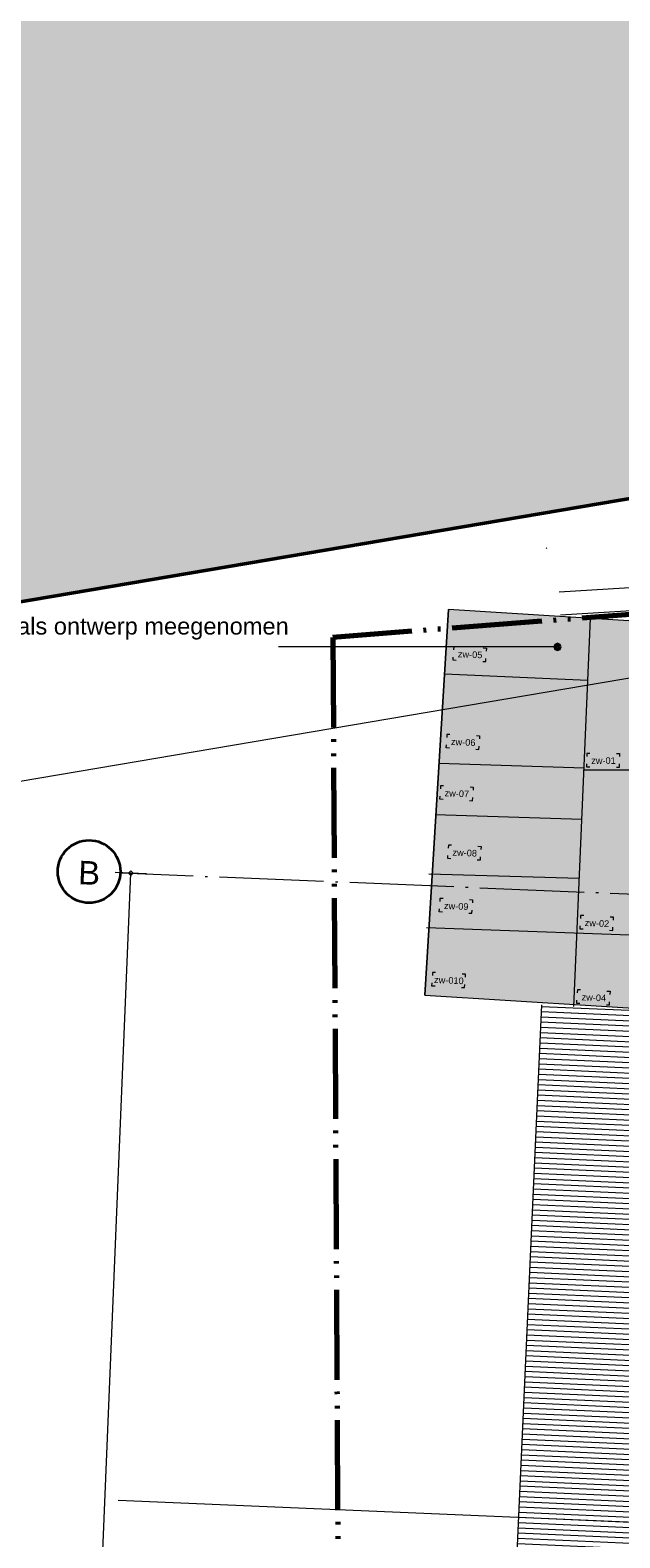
# Model space of a CAD drawing. Extents: x -294884 to 286267, y 0 to 1429765.
# Tile 10 of 178: x -51656 to -46003, y 215232 to 229677. Entities that reach past the tile are written whole.
import ezdxf

# ---------------------------------------------------------------- set-up
doc = ezdxf.new("R2010")
doc.units = 0
doc.header["$MEASUREMENT"] = 0
doc.linetypes.add('DASHDOT', pattern=[1250, 1000, -112.5, 25, -112.5])
doc.linetypes.add('DIVIDE', pattern=[1250, 862.5, -112.5, 25, -112.5, 25, -112.5])
for name, color, linetype in [('A-0030-STRAMIEN', 1, 'Continuous'), ('A-0038-STR-MAATLIJN', 1, 'Continuous'), ('A-0070-SYMBOOL', 1, 'Continuous'), ('A-0210-WAND-BU', 8, 'Continuous'), ('A-0306--', 1, 'Continuous'), ('A-0307-TEKST', 7, 'Continuous'), ('A-1130-TXT+MT-BE', 1, 'Continuous')]:
    doc.layers.add(name, color=color, linetype=linetype)
doc.dimstyles.new('@D00GM', dxfattribs={"dimtxt": 135, "dimasz": 1, "dimexe": 0.18, "dimexo": 0.0625, "dimgap": 13.5, "dimtad": 1, "dimdec": 0, "dimzin": 0, "dimdsep": 46, "dimtxsty": 'Standard', "dimblk": '^SD00____100_10', "dimcen": 0.09, "dimse1": 1, "dimse2": 1, "dimclrd": 1, "dimadec": 0, "dimazin": 0, "dimtfac": 1, "dimtdec": 4, "dimtmove": 0, "dimatfit": 3, "dimfxl": 0, "dimtolj": 1, "dimtzin": 0, "dimlwd": 13, "dimarcsym": 0})
doc.dimstyles.new('@D03ST', dxfattribs={"dimtxt": 162, "dimasz": 1, "dimexe": 0.18, "dimexo": 0.0625, "dimgap": 16.2, "dimtad": 1, "dimdec": 0, "dimzin": 0, "dimdsep": 46, "dimtxsty": 'Standard', "dimblk": '^SD03____100_10', "dimcen": 0.09, "dimse1": 1, "dimse2": 1, "dimclrd": 1, "dimadec": 0, "dimazin": 0, "dimtfac": 1, "dimtdec": 4, "dimtmove": 0, "dimatfit": 3, "dimfxl": 0, "dimtolj": 1, "dimtzin": 0, "dimlwd": 13, "dimarcsym": 0})

# ---------------------------------------------------------------- blocks, each defined once
blk = doc.blocks.new('*D')
at = {"color": 1, "linetype": 'Continuous', "lineweight": 13}
for points in [[(62927, 114665), (63143, 119960)], [(63293, 119954), (62993, 119966)], [(79682, 118845), (79383, 118875)], [(79499, 118522), (79533, 118860)], [(78427, 113303), (78957, 118577)], [(79106, 118562), (78808, 118592)], [(79148, 115040), (79499, 118522)], [(79648, 118507), (79349, 118537)], [(79648, 118507), (79349, 118537)], [(78968, 113249), (79148, 115040)], [(79298, 115025), (78999, 115055)], [(79298, 115025), (78999, 115055)], [(63077, 114659), (62777, 114671)], [(78576, 113288), (78278, 113318)], [(79118, 113234), (78819, 113264)], [(79118, 113234), (78819, 113264)], [(78934, 112910), (78968, 113249)], [(79084, 112895), (78785, 112925)], [(-122398, 58428), (-122398, 58128)], [(-117098, 58425), (-117098, 58125)], [(-117098, 58275), (-122398, 58278)], [(26619, -2220), (26619, -1920)], [(26619, -2220), (26619, -1920)], [(31919, -2220), (31919, -1920)], [(31919, -2220), (31919, -1920)], [(26619, -2070), (31919, -2070)], [(26619, -2070), (31919, -2070)], [(117098, -58425), (117098, -58125)], [(122398, -58428), (122398, -58128)], [(117098, -58275), (122398, -58278)]]:
    blk.add_lwpolyline(points, dxfattribs=at)
at = {"color": 7, "linetype": 'Continuous', "lineweight": 18}
for points in [[(63166, 119959), (63144, 119983), (63120, 119961), (63142, 119937)], [(79555, 118858), (79535, 118883), (79510, 118863), (79530, 118838)], [(78980, 118574), (78960, 118599), (78934, 118579), (78955, 118554)], [(79521, 118520), (79501, 118545), (79476, 118524), (79496, 118499)], [(79521, 118520), (79501, 118545), (79476, 118524), (79496, 118499)], [(79171, 115037), (79151, 115063), (79126, 115042), (79146, 115017)], [(79171, 115037), (79151, 115063), (79126, 115042), (79146, 115017)], [(62950, 114664), (62928, 114688), (62904, 114666), (62926, 114642)], [(78450, 113301), (78429, 113326), (78404, 113305), (78425, 113280)], [(78991, 113246), (78971, 113272), (78945, 113251), (78966, 113226)], [(78991, 113246), (78971, 113272), (78945, 113251), (78966, 113226)], [(78957, 112908), (78937, 112933), (78911, 112913), (78932, 112888)], [(-122398, 58301), (-122421, 58278), (-122398, 58255), (-122375, 58278)], [(-117098, 58298), (-117121, 58275), (-117098, 58252), (-117075, 58275)], [(26619, -2093), (26642, -2070), (26619, -2047), (26596, -2070)], [(26619, -2093), (26642, -2070), (26619, -2047), (26596, -2070)], [(31919, -2093), (31942, -2070), (31919, -2047), (31896, -2070)], [(31919, -2093), (31942, -2070), (31919, -2047), (31896, -2070)], [(117098, -58298), (117121, -58275), (117098, -58252), (117075, -58275)], [(122398, -58301), (122421, -58278), (122398, -58255), (122375, -58278)]]:
    blk.add_lwpolyline(points, close=True, dxfattribs=at)
at = {"layer": 'A-0030-STRAMIEN', "color": 1, "linetype": 'Continuous', "lineweight": 13}
for points in [[(139855, 104285), (140818, 109496)], [(140965, 109469), (140670, 109524)], [(140003, 104257), (139708, 104312)], [(150193, -2166), (150193, -1866)], [(155493, -2166), (155493, -1866)], [(150193, -2016), (155493, -2016)], [(162027, -30782), (162027, -31082)], [(167327, -30782), (167327, -31082)], [(167327, -30932), (162027, -30932)]]:
    blk.add_lwpolyline(points, dxfattribs=at)
at = {"layer": 'A-0030-STRAMIEN', "color": 7, "linetype": 'Continuous', "lineweight": 18}
for points in [[(140840, 109492), (140822, 109519), (140795, 109501), (140814, 109474)], [(139878, 104280), (139859, 104307), (139833, 104289), (139851, 104262)], [(150193, -2039), (150216, -2016), (150193, -1993), (150170, -2016)], [(155493, -2039), (155516, -2016), (155493, -1993), (155470, -2016)], [(162027, -30909), (162004, -30932), (162027, -30955), (162050, -30932)], [(167327, -30909), (167304, -30932), (167327, -30955), (167350, -30932)]]:
    blk.add_lwpolyline(points, close=True, dxfattribs=at)
at = {"layer": 'A-0038-STR-MAATLIJN', "color": 1, "linetype": 'Continuous', "lineweight": 13}
for points in [[(54211, 116191), (54774, 129790)], [(54924, 129784), (54624, 129797)], [(93531, 103792), (95230, 122696)], [(95379, 122683), (95080, 122709)], [(54361, 116185), (54061, 116197)], [(132939, 106441), (134733, 116156)], [(134881, 116129), (134586, 116184)], [(140523, 109551), (141512, 114908)], [(141660, 114881), (141365, 114935)], [(139716, 105182), (140523, 109551)], [(140670, 109524), (140375, 109578)], [(140670, 109524), (140375, 109578)], [(133086, 106414), (132791, 106468)], [(139560, 104339), (139716, 105182)], [(139863, 105155), (139568, 105209)], [(139863, 105155), (139568, 105209)], [(139708, 104312), (139413, 104366)], [(93680, 103778), (93382, 103805)], [(58982, 102621), (58994, 102921)], [(58988, 102771), (64711, 102534)], [(64705, 102384), (64717, 102684)], [(136364, 96015), (136419, 96310)], [(136392, 96163), (141960, 95134)], [(141932, 94987), (141987, 95282)], [(98404, 84548), (98430, 84847)], [(98417, 84697), (105364, 84073)], [(105351, 83924), (105378, 84222)], [(27759, -1151), (27759, -1451)], [(41370, -1148), (41370, -1448)], [(80074, -1152), (80074, -1452)], [(99055, -1148), (99055, -1448)], [(151050, -1420), (151050, -1120)], [(160941, -1420), (160941, -1120)], [(41370, -1298), (27759, -1301)], [(99055, -1298), (80074, -1302)], [(151050, -1270), (160941, -1270)], [(150193, -1866), (150193, -1566)], [(151050, -1866), (151050, -1566)], [(151050, -1866), (151050, -1566)], [(155493, -1866), (155493, -1566)], [(155493, -1866), (155493, -1566)], [(160941, -1866), (160941, -1566)], [(150193, -1716), (151050, -1716)], [(151050, -1716), (155493, -1716)], [(155493, -1716), (160941, -1716)], [(163921, -1933), (163921, -1633)], [(167496, -1933), (167496, -1633)], [(85620, -2081), (85620, -1781)], [(85620, -2081), (85620, -1781)], [(163921, -1783), (167496, -1783)], [(87964, -2761), (87964, -2461)], [(89764, -2761), (89764, -2461)], [(89764, -2761), (89764, -2461)], [(93264, -2761), (93264, -2461)], [(87964, -2611), (89764, -2611)], [(89764, -2611), (93264, -2611)], [(16419, -29459), (16419, -29759)], [(30030, -29462), (30030, -29762)], [(16419, -29609), (30030, -29612)], [(85801, -29491), (85801, -29791)], [(104781, -29495), (104781, -29795)], [(85801, -29641), (104781, -29645)], [(156589, -30203), (156589, -29903)], [(166470, -30203), (166470, -29903)], [(166470, -30053), (156589, -30053)], [(91591, -30907), (91591, -30607)], [(95091, -30907), (95091, -30607)], [(95091, -30907), (95091, -30607)], [(96891, -30907), (96891, -30607)], [(95091, -30757), (91591, -30757)], [(96891, -30757), (95091, -30757)]]:
    blk.add_lwpolyline(points, dxfattribs=at)
at = {"layer": 'A-0038-STR-MAATLIJN', "color": 7, "linetype": 'Continuous', "lineweight": 18}
for points in [[(54797, 129790), (54775, 129813), (54751, 129791), (54773, 129768)], [(95253, 122694), (95232, 122719), (95207, 122698), (95228, 122673)], [(54234, 116190), (54212, 116214), (54188, 116192), (54210, 116168)], [(134756, 116152), (134737, 116179), (134711, 116161), (134729, 116134)], [(141535, 114904), (141516, 114930), (141490, 114912), (141508, 114885)], [(140545, 109547), (140527, 109574), (140500, 109555), (140519, 109528)], [(140545, 109547), (140527, 109574), (140500, 109555), (140519, 109528)], [(132961, 106437), (132943, 106463), (132916, 106445), (132934, 106418)], [(139738, 105178), (139720, 105205), (139693, 105186), (139712, 105159)], [(139738, 105178), (139720, 105205), (139693, 105186), (139712, 105159)], [(139583, 104335), (139564, 104362), (139538, 104343), (139556, 104317)], [(93554, 103790), (93533, 103815), (93508, 103794), (93529, 103769)], [(58987, 102748), (59011, 102770), (58989, 102794), (58965, 102772)], [(64710, 102511), (64734, 102533), (64712, 102557), (64688, 102535)], [(136387, 96140), (136414, 96158), (136396, 96185), (136369, 96167)], [(141956, 95112), (141982, 95130), (141964, 95157), (141937, 95138)], [(98415, 84674), (98440, 84695), (98419, 84720), (98394, 84699)], [(105362, 84050), (105387, 84071), (105366, 84096), (105342, 84075)], [(27759, -1278), (27736, -1301), (27759, -1324), (27782, -1301)], [(41370, -1275), (41347, -1298), (41370, -1321), (41393, -1298)], [(80074, -1279), (80051, -1302), (80074, -1325), (80097, -1302)], [(99055, -1275), (99032, -1298), (99055, -1321), (99078, -1298)], [(151050, -1293), (151073, -1270), (151050, -1247), (151027, -1270)], [(160941, -1293), (160964, -1270), (160941, -1247), (160918, -1270)], [(150193, -1739), (150216, -1716), (150193, -1693), (150170, -1716)], [(151050, -1739), (151073, -1716), (151050, -1693), (151027, -1716)], [(151050, -1739), (151073, -1716), (151050, -1693), (151027, -1716)], [(155493, -1739), (155516, -1716), (155493, -1693), (155470, -1716)], [(155493, -1739), (155516, -1716), (155493, -1693), (155470, -1716)], [(160941, -1739), (160964, -1716), (160941, -1693), (160918, -1716)], [(163921, -1806), (163944, -1783), (163921, -1760), (163898, -1783)], [(167496, -1806), (167519, -1783), (167496, -1760), (167473, -1783)], [(85620, -1954), (85643, -1931), (85620, -1908), (85597, -1931)], [(85620, -1954), (85643, -1931), (85620, -1908), (85597, -1931)], [(87964, -2634), (87987, -2611), (87964, -2588), (87941, -2611)], [(89764, -2634), (89787, -2611), (89764, -2588), (89741, -2611)], [(89764, -2634), (89787, -2611), (89764, -2588), (89741, -2611)], [(93264, -2634), (93287, -2611), (93264, -2588), (93241, -2611)], [(16419, -29586), (16442, -29609), (16419, -29632), (16396, -29609)], [(30030, -29589), (30053, -29612), (30030, -29635), (30007, -29612)], [(85801, -29618), (85824, -29641), (85801, -29664), (85778, -29641)], [(104781, -29622), (104804, -29645), (104781, -29668), (104758, -29645)], [(156589, -30076), (156566, -30053), (156589, -30030), (156612, -30053)], [(166470, -30076), (166447, -30053), (166470, -30030), (166492, -30053)], [(91591, -30780), (91568, -30757), (91591, -30734), (91614, -30757)], [(95091, -30780), (95068, -30757), (95091, -30734), (95114, -30757)], [(95091, -30780), (95068, -30757), (95091, -30734), (95114, -30757)], [(96891, -30780), (96868, -30757), (96891, -30734), (96914, -30757)]]:
    blk.add_lwpolyline(points, close=True, dxfattribs=at)
at = {"layer": 'A-0038-STR-MAATLIJN', "color": 1, "linetype": 'Continuous'}
blk.add_point((85620, -1931), dxfattribs=at)
at = {"layer": 'A-1130-TXT+MT-BE', "color": 1, "linetype": 'Continuous', "lineweight": 13}
for points in [[(62774, 119975), (63160, 129448)], [(63310, 129442), (63010, 129455)], [(62604, 115818), (62774, 119975)], [(62923, 119969), (62624, 119981)], [(62923, 119969), (62624, 119981)], [(62754, 115812), (62454, 115824)], [(62754, 115812), (62454, 115824)], [(62558, 114679), (62604, 115818)], [(62708, 114673), (62408, 114685)], [(-131879, 58064), (-131879, 57764)], [(-122398, 58058), (-122398, 57758)], [(-122398, 58058), (-122398, 57758)], [(-118237, 58056), (-118237, 57756)], [(-118237, 58056), (-118237, 57756)], [(-117097, 58055), (-117097, 57755)], [(-122398, 57908), (-131879, 57914)], [(-118237, 57906), (-122398, 57908)], [(-117097, 57905), (-118237, 57906)], [(26618, -1850), (26618, -1550)], [(27759, -1850), (27759, -1550)], [(27759, -1850), (27759, -1550)], [(31919, -1850), (31919, -1550)], [(31919, -1850), (31919, -1550)], [(41400, -1850), (41400, -1550)], [(26618, -1700), (27759, -1700)], [(27759, -1700), (31919, -1700)], [(31919, -1700), (41400, -1700)], [(25452, -30820), (25452, -30520)], [(30752, -30820), (30752, -30520)], [(25452, -30670), (30752, -30670)], [(71110, -33871), (70810, -33871)], [(70960, -34871), (70960, -33871)], [(115190, -33871), (114890, -33871)], [(115040, -34871), (115040, -33871)], [(71110, -34871), (70810, -34871)], [(115190, -34871), (114890, -34871)], [(117097, -58055), (117097, -57755)], [(118237, -58056), (118237, -57756)], [(118237, -58056), (118237, -57756)], [(122398, -58058), (122398, -57758)], [(122398, -58058), (122398, -57758)], [(131879, -58064), (131879, -57764)], [(117097, -57905), (118237, -57906)], [(118237, -57906), (122398, -57908)], [(122398, -57908), (131879, -57914)]]:
    blk.add_lwpolyline(points, dxfattribs=at)
at = {"layer": 'A-1130-TXT+MT-BE', "color": 7, "linetype": 'Continuous', "lineweight": 18}
for points in [[(63183, 129448), (63161, 129471), (63137, 129449), (63159, 129426)], [(62797, 119974), (62774, 119998), (62751, 119976), (62773, 119952)], [(62797, 119974), (62774, 119998), (62751, 119976), (62773, 119952)], [(62627, 115817), (62605, 115841), (62581, 115819), (62603, 115795)], [(62627, 115817), (62605, 115841), (62581, 115819), (62603, 115795)], [(62581, 114678), (62559, 114702), (62535, 114680), (62557, 114656)], [(-131879, 57937), (-131902, 57914), (-131879, 57891), (-131856, 57914)], [(-122398, 57931), (-122421, 57908), (-122398, 57885), (-122375, 57908)], [(-122398, 57931), (-122421, 57908), (-122398, 57885), (-122375, 57908)], [(-118237, 57929), (-118260, 57906), (-118237, 57883), (-118214, 57906)], [(-118237, 57929), (-118260, 57906), (-118237, 57883), (-118214, 57906)], [(-117097, 57928), (-117120, 57905), (-117097, 57882), (-117074, 57905)], [(26618, -1723), (26641, -1700), (26618, -1677), (26595, -1700)], [(27759, -1723), (27782, -1700), (27759, -1677), (27736, -1700)], [(27759, -1723), (27782, -1700), (27759, -1677), (27736, -1700)], [(31919, -1723), (31942, -1700), (31919, -1677), (31896, -1700)], [(31919, -1723), (31942, -1700), (31919, -1677), (31896, -1700)], [(41400, -1723), (41423, -1700), (41400, -1677), (41377, -1700)], [(25452, -30693), (25475, -30670), (25452, -30647), (25429, -30670)], [(30752, -30693), (30775, -30670), (30752, -30647), (30729, -30670)], [(70982, -33871), (70960, -33848), (70937, -33871), (70960, -33894)], [(115063, -33871), (115040, -33848), (115017, -33871), (115040, -33894)], [(70982, -34871), (70960, -34848), (70937, -34871), (70960, -34894)], [(115063, -34871), (115040, -34848), (115017, -34871), (115040, -34894)], [(117097, -57928), (117120, -57905), (117097, -57882), (117074, -57905)], [(118237, -57929), (118260, -57906), (118237, -57883), (118214, -57906)], [(118237, -57929), (118260, -57906), (118237, -57883), (118214, -57906)], [(122398, -57931), (122421, -57908), (122398, -57885), (122375, -57908)], [(122398, -57931), (122421, -57908), (122398, -57885), (122375, -57908)], [(131879, -57937), (131902, -57914), (131879, -57891), (131856, -57914)]]:
    blk.add_lwpolyline(points, close=True, dxfattribs=at)
at = {"color": 7, "linetype": 'Continuous', "char_height": 135, "attachment_point": 7, "line_spacing_factor": 0.933333}
for s, insert, rotation in [('{\\fArial|b0|i0|c12|p0;340}', (79443, 118543), 84.2582), ('{\\fArial|b0|i0|c12|p0;5300}', (62969, 117109), 87.6654), ('{\\fArial|b0|i0|c12|p0;3500}', (79246, 116581), 84.2577), ('{\\fArial|b0|i0|c12|p0;5300}', (78614, 115740), 84.2577), ('{\\fArial|b0|i0|c12|p0;1800}', (78980, 113945), 84.2577), ('{\\fArial|b0|i0|c12|p0;340}', (78879, 112931), 84.2582), ('{\\fArial|b0|i0|c12|p0;5300}', (-119954, 58369), 359.9654), ('{\\fArial|b0|i0|c12|p0;5300}', (119541, -58219), 359.9654)]:
    blk.add_mtext(s, dxfattribs=dict(at, insert=insert, rotation=rotation))
at = {"color": 7, "linetype": 'Continuous', "insert": (29063, -2013), "char_height": 135, "attachment_point": 7, "line_spacing_factor": 0.933333}
blk.add_mtext('{\\fArial|b0|i0|c12|p0;5300}', dxfattribs=at)
blk.add_mtext('{\\fArial|b0|i0|c12|p0;5300}', dxfattribs=at)
at = {"layer": 'A-0030-STRAMIEN', "color": 7, "linetype": 'Continuous', "insert": (140224, 106660), "char_height": 162, "attachment_point": 7, "rotation": 79.5354, "line_spacing_factor": 0.933333}
blk.add_mtext('{\\fArial|b0|i0|c12|p0;5300}', dxfattribs=at)
at = {"layer": 'A-0030-STRAMIEN', "color": 7, "linetype": 'Continuous', "char_height": 162, "attachment_point": 7, "line_spacing_factor": 0.933333}
for insert in [(152596, -1947), (164429, -30821)]:
    blk.add_mtext('{\\fArial|b0|i0|c12|p0;5300}', dxfattribs=dict(at, insert=insert))
at = {"layer": 'A-0038-STR-MAATLIJN', "color": 7, "linetype": 'Continuous', "char_height": 162, "attachment_point": 7, "line_spacing_factor": 0.933333}
for s, insert, rotation in [('{\\fArial|b0|i0|c12|p0;13611}', (54411, 122684), 87.6307), ('{\\fArial|b0|i0|c12|p0;18980}', (94284, 112942), 84.865), ('{\\fArial|b0|i0|c12|p0;5448}', (140905, 111999), 79.5354), ('{\\fArial|b0|i0|c12|p0;9880}', (133723, 111068), 79.535), ('{\\fArial|b0|i0|c12|p0;4443}', (140007, 107136), 79.5354), ('{\\fArial|b0|i0|c12|p0;857}', (139536, 104591), 79.5354), ('{\\fArial|b0|i0|c12|p0;5728}', (61605, 102732), 357.6307), ('{\\fArial|b0|i0|c12|p0;5662}', (138945, 95761), 349.535), ('{\\fArial|b0|i0|c12|p0;6975}', (101650, 84476), 354.865), ('{\\fArial|b0|i0|c12|p0;13611}', (34255, -1189), 0.011), ('{\\fArial|b0|i0|c12|p0;18980}', (89255, -1189), 0.011), ('{\\fArial|b0|i0|c12|p0;9890}', (155748, -1201), 0), ('{\\fArial|b0|i0|c12|p0;13611}', (22915, -29499), 359.989), ('{\\fArial|b0|i0|c12|p0;18980}', (94982, -29532), 359.989), ('{\\fArial|b0|i0|c12|p0;9880}', (161282, -29984), 360)]:
    blk.add_mtext(s, dxfattribs=dict(at, insert=insert, rotation=rotation))
for s, insert in [('{\\fArial|b0|i0|c12|p0;857}', (150436, -1647)), ('{\\fArial|b0|i0|c12|p0;4443}', (153024, -1647)), ('{\\fArial|b0|i0|c12|p0;5448}', (157970, -1647)), ('{\\fArial|b0|i0|c12|p0;3575}', (165461, -1714)), ('{\\fArial|b0|i0|c12|p0;1800}', (88617, -2542)), ('{\\fArial|b0|i0|c12|p0;3500}', (91267, -2542)), ('{\\fArial|b0|i0|c12|p0;3500}', (93094, -30688)), ('{\\fArial|b0|i0|c12|p0;1800}', (95744, -30688))]:
    blk.add_mtext(s, dxfattribs=dict(at, insert=insert))
at = {"layer": 'A-1130-TXT+MT-BE', "color": 7, "linetype": 'Continuous', "char_height": 135, "attachment_point": 7, "line_spacing_factor": 0.933333}
for s, insert, rotation in [('{\\fArial|b0|i0|c12|p0;9481}', (62901, 124508), 87.6653), ('{\\fArial|b0|i0|c12|p0;4160}', (62623, 117693), 87.6653), ('{\\fArial|b0|i0|c12|p0;1140}', (62515, 115045), 87.6653), ('{\\fArial|b0|i0|c12|p0;9481}', (-127344, 58004), 359.9653), ('{\\fArial|b0|i0|c12|p0;4160}', (-120524, 58000), 359.9653), ('{\\fArial|b0|i0|c12|p0;1140}', (-117873, 57998), 359.9653), ('{\\fArial|b0|i0|c12|p0;1140}', (26982, -1643), 360), ('{\\fArial|b0|i0|c12|p0;4160}', (29633, -1643), 360), ('{\\fArial|b0|i0|c12|p0;9481}', (36454, -1643), 360), ('{\\fArial|b0|i0|c12|p0;1000}', (70902, -34578), 90), ('{\\fArial|b0|i0|c12|p0;1000}', (114982, -34578), 90), ('{\\fArial|b0|i0|c12|p0;1140}', (117461, -57848), 359.9654), ('{\\fArial|b0|i0|c12|p0;4160}', (120111, -57849), 359.9654), ('{\\fArial|b0|i0|c12|p0;9481}', (126932, -57853), 359.9654)]:
    blk.add_mtext(s, dxfattribs=dict(at, insert=insert, rotation=rotation))
at = {"layer": 'A-1130-TXT+MT-BE', "color": 7, "linetype": 'Continuous', "insert": (27896, -30612), "char_height": 135, "attachment_point": 7, "line_spacing_factor": 0.933333}
blk.add_mtext('{\\fArial|b0|i0|c12|p0;5300}', dxfattribs=at)
blk = doc.blocks.new('^SD03____100_10')
at = {"layer": 'A-0038-STR-MAATLIJN', "color": 1, "linetype": 'Continuous', "lineweight": 13}
blk.add_lwpolyline([(0, -150), (0, 150)], dxfattribs=at)
at = {"layer": 'A-0038-STR-MAATLIJN', "color": 7, "linetype": 'Continuous', "lineweight": 18}
blk.add_lwpolyline([(0, -23), (23, 0), (0, 23), (-23, 0)], close=True, dxfattribs=at)
blk = doc.blocks.new('^SD00____100_10')
at = {"layer": 'A-1130-TXT+MT-BE', "color": 1, "linetype": 'Continuous', "lineweight": 13}
blk.add_lwpolyline([(0, -150), (0, 150)], dxfattribs=at)
at = {"layer": 'A-1130-TXT+MT-BE', "color": 7, "linetype": 'Continuous', "lineweight": 18}
blk.add_lwpolyline([(0, -23), (23, 0), (0, 23), (-23, 0)], close=True, dxfattribs=at)
blk = doc.blocks.new('M-NIEUW_10')
at = {"linetype": 'Continuous', "lineweight": 5}
for color, points in [(254, [(92928.9, 152599), (93299.3, 152599), (94007.3, 152310.8), (95816.3, 152474.7), (96566.3, 152599), (160281, 152599, -0.1863632), (159406.1, 149892.1), (151949.8, 148631.5), (104525, 140613.9), (96917.6, 139376.6), (73475.5, 135651.7), (66113.2, 134481.8), (59916.4, 133443.2), (45285.8, 130964.9), (44902.7, 130900), (44279.7, 131207.6), (44166.3, 131549.2), (43065, 131736), (43065, 139633.9), (44182.3, 139689.1, -0.428386), (45143.2, 144360.5), (70172.5, 148645.2), (84189.9, 151260.3), (86408.1, 151564.7)]), (8, [(57592.4, 128621.1), (57818.4, 132317.9), (60005.6, 132180), (59855.5, 129685.8), (59910.9, 129671.5), (59910, 129183), (60085.2, 129183), (60054.5, 128468.8)])]:
    blk.add_hatch(color=color, dxfattribs=at).paths.add_polyline_path(points, flags=0)
at = {"layer": 'A-0210-WAND-BU', "linetype": 'Continuous', "lineweight": 5}
h = blk.add_hatch(dxfattribs=at)
h.set_pattern_fill('_test', color=8, style=0, pattern_type=0)
h.set_pattern_definition([(177.4352, (59789.805, 122558.734), (-2.23746, -49.9499), [])])
h.paths.add_polyline_path([(59695.8, 120460.8), (58353.5, 120511.9), (58712.6, 128528.9), (60054.5, 128468.8)], flags=0)
at = {"color": 254, "linetype": 'Continuous', "lineweight": 13}
blk.add_lwpolyline([(43065, 131736), (44166.3, 131549.2), (44279.7, 131207.6), (44902.7, 130900), (45285.8, 130964.9), (59916.4, 133443.2), (66113.2, 134481.8), (73475.5, 135651.7), (96917.6, 139376.6), (104525, 140613.9), (151949.8, 148631.5), (159406.1, 149892.1, 0.1863632), (160281, 152599), (160281, 152599)], format="xyb", dxfattribs=at)
at = {"color": 92, "linetype": 'Continuous', "lineweight": 50}
blk.add_lwpolyline([(45285.8, 130964.9), (59916.4, 133443.2), (66113.2, 134481.8), (96917.6, 139376.6), (103225.7, 140367.7), (103342.2, 140413.9), (159406.1, 149892.1)], dxfattribs=at)
at = {"color": 1, "linetype": 'DIVIDE', "lineweight": 70}
blk.add_lwpolyline([(46390.7, 100305.9), (50442.1, 98721.3), (72392.4, 92637.8), (77830.2, 91130.7), (78466.9, 91281.4), (118511.6, 84729.6), (161894.4, 81134.1), (145295.8, 99667.1), (151034, 122576.9), (157878.9, 128459.7), (160422, 139922.3), (159403.2, 149352.2), (99198.7, 139182.7), (99843.2, 135366.9), (56711.1, 132050.5), (56814.7, 113020.6)], close=True, dxfattribs=at)
at = {"color": 251, "linetype": 'Continuous', "lineweight": 5}
blk.add_lwpolyline([(43065, 131736), (44166.3, 131549.2), (44218.4, 131376.9), (44279.7, 131207.6), (44902.7, 130900), (45285.8, 130964.9), (59916.4, 133443.2), (66113.2, 134481.8), (96917.6, 139376.6), (103225.7, 140367.7), (103342.2, 140413.9)], dxfattribs=at)
at = {"color": 11, "linetype": 'Continuous', "lineweight": 9}
blk.add_lwpolyline([(92370.8, 137219.2), (44550, 129118.6)], dxfattribs=at)
at = {"color": 7, "linetype": 'Continuous', "lineweight": 18}
for points in [[(58762.8, 132900.6), (58756.8, 132907.7)], [(57592.4, 128621.1), (57818.4, 132317.9)], [(60005.6, 132180), (57818.4, 132317.9), (57592.4, 128621.1), (60054.5, 128468.8)], [(59855.5, 129685.8), (60005.6, 132180), (57818.4, 132317.9)]]:
    blk.add_lwpolyline(points, dxfattribs=at)
at = {"color": 1, "linetype": 'Continuous', "lineweight": 13}
for points in [[(66607.8, 132956.9), (58878.5, 132483.6)], [(66621.2, 132737.3), (58892, 132264)], [(59021.4, 128515.3), (59179.9, 132232)], [(59154.6, 131638.8), (57779.3, 131697.4)], [(59118.8, 130798.8), (57728.1, 130841.2)], [(59921.2, 130777.9), (59117.9, 130777.9)], [(59097.8, 130306.8), (57690, 130350.9)], [(59073.6, 129738.8), (57631.4, 129782.8)], [(57609.9, 129271.7), (60085.2, 129183)]]:
    blk.add_lwpolyline(points, dxfattribs=at)
at = {"color": 8, "linetype": 'Continuous', "lineweight": 13}
blk.add_lwpolyline([(60054.5, 128468.8), (60085.2, 129183), (59910, 129183), (59910.9, 129671.5), (59855.5, 129685.8), (60005.6, 132180), (57818.4, 132317.9), (57592.4, 128621.1)], close=True, dxfattribs=at)
at = {"color": 8, "linetype": 'Continuous', "lineweight": 5}
blk.add_lwpolyline([(54653.1, 123785.8), (59834.3, 123562.9)], dxfattribs=at)
at = {"layer": 'A-0030-STRAMIEN', "color": 1, "linetype": 'DASHDOT', "lineweight": 13}
blk.add_lwpolyline([(54374.3, 129807), (67314.5, 129271.6)], dxfattribs=at)
at = {"layer": 'A-0070-SYMBOOL', "color": 1, "linetype": 'Continuous', "lineweight": 13}
blk.add_lwpolyline([(58864.8, 131958.8), (56664.8, 131958.8), (56190, 131958.8)], dxfattribs=at)
at = {"layer": 'A-0070-SYMBOOL', "color": 7, "linetype": 'Continuous', "lineweight": 18}
for points in [[(58829.8, 131958.8), (58840, 131934), (58864.8, 131923.8), (58889.5, 131934), (58899.7, 131958.8), (58889.5, 131983.5), (58864.8, 131993.7), (58840, 131983.5)], [(58839.8, 131958.8), (58847.1, 131941.1), (58864.8, 131933.8), (58882.4, 131941.1), (58889.8, 131958.8), (58882.4, 131976.4), (58864.8, 131983.8), (58847.1, 131976.4)], [(58849.7, 131958.8), (58854.1, 131948.1), (58864.8, 131943.7), (58875.4, 131948.1), (58879.8, 131958.8), (58875.4, 131969.4), (58864.8, 131973.8), (58854.1, 131969.4)], [(58859.8, 131958.8), (58861.2, 131955.2), (58864.8, 131953.8), (58868.3, 131955.2), (58869.7, 131958.8), (58868.3, 131962.3), (58864.8, 131963.8), (58861.2, 131962.3)]]:
    blk.add_lwpolyline(points, close=True, dxfattribs=at)
at = {"layer": 'A-0210-WAND-BU', "color": 7, "linetype": 'Continuous', "lineweight": 18}
blk.add_lwpolyline([(58353.5, 120511.9), (58712.6, 128528.9)], dxfattribs=at)
at = {"layer": 'A-0306--', "color": 1, "linetype": 'Continuous', "lineweight": 13}
for points in [[(57899.4, 131959.7), (57869.4, 131961), (57868.2, 131931)], [(58152.5, 131948.9), (58182.5, 131947.6), (58181.2, 131917.7)], [(57893.9, 131829.8), (57863.9, 131831.1), (57865.2, 131861.1)], [(58147, 131819), (58177, 131817.8), (58178.2, 131847.7)], [(57827.8, 130989.8), (57797.9, 130991.1), (57799.1, 131021.1)], [(57833.4, 131119.7), (57803.4, 131121), (57802.1, 131091)], [(58086.5, 131108.9), (58116.4, 131107.6), (58115.2, 131077.7)], [(58080.9, 130979), (58110.9, 130977.8), (58112.2, 131007.7)], [(59174.6, 130937.9), (59144.6, 130937.9), (59144.6, 130907.9)], [(59427.9, 130937.9), (59457.9, 130937.9), (59457.9, 130907.9)], [(59174.6, 130807.9), (59144.6, 130807.9), (59144.6, 130837.9)], [(59427.9, 130807.9), (59457.9, 130807.9), (59457.9, 130837.9)], [(57772.2, 130627.8), (57742.3, 130629.1), (57741, 130599.1)], [(58025.4, 130617), (58055.3, 130615.7), (58054.1, 130585.8)], [(57766.7, 130497.9), (57736.7, 130499.2), (57738, 130529.2)], [(58019.8, 130487.1), (58049.8, 130485.9), (58051.1, 130515.8)], [(57847.9, 130059.7), (57817.9, 130061), (57816.6, 130031)], [(58101, 130048.9), (58131, 130047.7), (58129.7, 130017.7)], [(57842.3, 129929.9), (57812.4, 129931.1), (57813.6, 129961.1)], [(58095.4, 129919.1), (58125.4, 129917.8), (58126.7, 129947.8)], [(57760.9, 129418.7), (57730.9, 129420), (57732.2, 129450)], [(57766.5, 129548.6), (57736.5, 129549.9), (57735.2, 129519.9)], [(58014, 129407.9), (58044, 129406.6), (58045.2, 129436.5)], [(58019.6, 129537.7), (58049.5, 129536.5), (58048.2, 129506.5)], [(59109.7, 129254.9), (59079.7, 129256.2), (59081, 129286.2)], [(59115.3, 129384.8), (59085.3, 129386.1), (59084, 129356.1)], [(59368.4, 129373.9), (59398.4, 129372.6), (59397.1, 129342.7)], [(59362.8, 129244), (59392.8, 129242.8), (59394.1, 129272.7)], [(57690, 128708.8), (57660, 128710.1), (57661.4, 128740.1)], [(57695.9, 128838.6), (57665.9, 128840), (57664.5, 128810)], [(57943.1, 128697.4), (57973.1, 128696), (57974.4, 128726)], [(57948.9, 128827.2), (57978.9, 128825.9), (57977.6, 128795.9)], [(59079.4, 128542.7), (59049.4, 128544.1), (59050.8, 128574)], [(59085.3, 128672.6), (59055.3, 128673.9), (59053.9, 128644)], [(59338.4, 128661.2), (59368.3, 128659.8), (59367, 128629.8)], [(59332.5, 128531.3), (59362.5, 128529.9), (59363.8, 128559.9)]]:
    blk.add_lwpolyline(points, dxfattribs=at)
at = {"layer": 'A-0070-SYMBOOL', "color": 7, "linetype": 'Continuous', "insert": (50250, 132028.8), "char_height": 162, "attachment_point": 7, "line_spacing_factor": 0.933333}
blk.add_mtext('{\\fArial|b0|i0|c12|p0;dekzerken buiten scope maar wel als ontwerp meegenomen}', dxfattribs=at)
at = {"layer": 'A-0307-TEKST', "color": 7, "linetype": 'Continuous', "char_height": 63, "attachment_point": 7, "line_spacing_factor": 1.333333}
for s, insert, rotation in [('{\\fArial|b0|i0|c12|p0;zw-05}', (57907.8, 131859.3), 357.55849), ('{\\fArial|b0|i0|c12|p0;zw-06}', (57841.7, 131019.3), 357.55903), ('{\\fArial|b0|i0|c12|p0;zw-07}', (57780.6, 130527.4), 357.5585), ('{\\fArial|b0|i0|c12|p0;zw-08}', (57856.2, 129959.3), 357.55801), ('{\\fArial|b0|i0|c12|p0;zw-09}', (57774.8, 129448.1), 357.54271), ('{\\fArial|b0|i0|c12|p0;zw-02}', (59123.6, 129284.3), 357.54271), ('{\\fArial|b0|i0|c12|p0;zw-010}', (57679.9, 128739.2), 357.42067), ('{\\fArial|b0|i0|c12|p0;zw-04}', (59093.4, 128572.1), 357.41723)]:
    blk.add_mtext(s, dxfattribs=dict(at, insert=insert, rotation=rotation))
at = {"layer": 'A-0307-TEKST', "color": 7, "linetype": 'Continuous', "insert": (59187.2, 130837.9), "char_height": 63, "attachment_point": 7, "line_spacing_factor": 1.333333}
blk.add_mtext('{\\fArial|b0|i0|c12|p0;zw-01}', dxfattribs=at)
at = {"linetype": 'Continuous'}
blk.add_wipeout([(54386.7, 130106.8), (54418, 130103.8), (54448.8, 130097.6), (54478.7, 130088.3), (54507.6, 130075.8), (54534.9, 130060.4), (54560.5, 130042.2), (54584.1, 130021.5), (54605.4, 129998.4), (54624.1, 129973.2), (54640.1, 129946.1), (54653.2, 129917.6), (54663.2, 129887.9), (54670.1, 129857.2), (54673.7, 129826), (54674.1, 129794.6), (54671.1, 129763.4), (54664.9, 129732.6), (54655.6, 129702.6), (54643.1, 129673.8), (54627.7, 129646.4), (54609.5, 129620.8), (54588.8, 129597.2), (54565.7, 129576), (54540.5, 129557.2), (54513.4, 129541.2), (54484.9, 129528.1), (54455.1, 129518.1), (54424.5, 129511.2), (54393.3, 129507.6), (54361.9, 129507.3), (54330.6, 129510.2), (54299.9, 129516.4), (54269.9, 129525.8), (54241.1, 129538.2), (54213.7, 129553.6), (54188.1, 129571.8), (54164.5, 129592.6), (54143.3, 129615.7), (54124.5, 129640.9), (54108.5, 129667.9), (54095.4, 129696.4), (54085.4, 129726.2), (54078.5, 129756.8), (54074.9, 129788), (54074.6, 129819.4), (54077.5, 129850.7), (54083.7, 129881.5), (54093.1, 129911.4), (54105.5, 129940.3), (54120.9, 129967.6), (54139.1, 129993.2), (54159.9, 130016.8), (54183, 130038.1), (54208.2, 130056.8), (54235.2, 130072.8), (54263.7, 130085.9), (54293.5, 130095.9), (54324.1, 130102.8), (54355.3, 130106.4)], dxfattribs=at).dxf.layer = 'A-0030-STRAMIEN'
at = {"layer": 'A-0030-STRAMIEN', "color": 4, "linetype": 'Continuous', "lineweight": 35}
blk.add_circle((54374.3, 129807), 300, dxfattribs=at)
at = {"layer": 'A-0030-STRAMIEN', "color": 7, "linetype": 'Continuous', "insert": (54266.1, 129686.4), "char_height": 225, "attachment_point": 7, "rotation": 357.63068, "line_spacing_factor": 1.333333}
blk.add_mtext('{\\fArial|b0|i0|c12|p0;B}', dxfattribs=at)
at = {"color": 7, "linetype": 'Continuous'}
for base, p1, p2, angle, middle in [((63143.3, 119960.3), (62927.4, 114664.7), (63143.3, 119960.3), 56.55508, (63035.3, 117312.5)), ((79148.4, 115039.7), (78968.2, 113248.8), (79148.4, 115039.7), 84.25768, (79058.3, 114144.2)), ((79498.6, 118522.1), (79148.4, 115039.7), (79540, 118518), 84.25768, (79323.5, 116780.9)), ((78957.2, 118576.6), (78427, 113303.2), (78957.2, 118576.6), 84.25768, (78692.1, 115939.9)), ((79532.6, 118860.4), (79498.6, 118522.1), (79532.6, 118860.4), 84.25823, (79515.6, 118691.3)), ((78968.3, 113248.8), (78934.3, 112910.5), (78968.3, 113248.8), 84.25823, (78951.3, 113079.6))]:
    dim = blk.add_linear_dim(base=base, p1=p1, p2=p2, angle=angle, dimstyle='@D00GM', override={"dimpost": '{\\fArial|b0|i0|c12|p0;<>}'}, dxfattribs=at)
    dim.commit()
    dim.dimension.update_dxf_attribs({"geometry": '*D', "text_midpoint": middle})
at = {"layer": 'A-0030-STRAMIEN', "color": 7, "linetype": 'Continuous'}
dim = blk.add_linear_dim(base=(140817.8, 109496.5), p1=(139855.2, 104284.6), p2=(140817.8, 109496.5), angle=48.42511, dimstyle='@D03ST', override={"dimpost": '{\\fArial|b0|i0|c12|p0;<>}'}, dxfattribs=at)
dim.commit()
dim.dimension.update_dxf_attribs({"geometry": '*D', "text_midpoint": (140336.5, 106890.6)})
at = {"layer": 'A-0038-STR-MAATLIJN', "color": 7, "linetype": 'Continuous'}
for base, p1, p2, middle in [((64710.9, 102534), (59534.3, 115970.7), (65257.1, 115733.9), (61849.5, 102652.4)), ((105364.4531, 84072.9688), (100080, 103203.2109), (107027.4531, 102578.8906), (101890.7188, 84385.125)), ((141959.7, 95134.2), (138113.5, 105485), (143681.6, 104456.5), (139175.7, 95648.4))]:
    dim = blk.add_linear_dim(base=base, p1=p1, p2=p2, dimstyle='@D03ST', override={"dimpost": '{\\fArial|b0|i0|c12|p0;<>}'}, dxfattribs=at)
    dim.commit()
    dim.dimension.update_dxf_attribs({"geometry": '*D', "text_midpoint": middle})
for base, p1, p2, angle, middle in [((54773.9688, 129790.4766), (54209.2734, 116191.0156), (54773.9688, 129790.4766), 90, (54492.6172, 122990.7031)), ((95229.7, 122696), (93529, 103791.9), (95229.7, 122696), 90, (94380.3, 113243.9)), ((134733.2, 116156.4), (132936.7, 106441.1), (134733.2, 116156.4), 90, (133836, 111298.6)), ((139715.9, 105182), (139560.2, 104339.1), (139715.9, 105182), 48.42511, (139638, 104760.5)), ((140522.8, 109551), (139715.9, 105182), (140522.8, 109551), 48.42511, (140119.3, 107366.5)), ((141512.2, 114907.9), (140522.8, 109551), (141512.2, 114907.9), 48.42511, (141017.5, 112229.4))]:
    dim = blk.add_linear_dim(base=base, p1=p1, p2=p2, angle=angle, dimstyle='@D03ST', override={"dimpost": '{\\fArial|b0|i0|c12|p0;<>}'}, dxfattribs=at)
    dim.commit()
    dim.dimension.update_dxf_attribs({"geometry": '*D', "text_midpoint": middle})
at = {"layer": 'A-1130-TXT+MT-BE', "color": 7, "linetype": 'Continuous'}
for base, p1, p2, middle in [((62604.0859, 115818.2031), (64050.2969, 114617.8906), (62604.0859, 115818.2031), (62580.8516, 115248.4766)), ((62773.6, 119975.1), (62604.1, 115818.2), (64013.5, 119924.5), (62688.8, 117896.6)), ((63159.8, 129448.5), (64013.5, 119924.5), (63159.8, 129448.5), (62966.7, 124711.8))]:
    dim = blk.add_linear_dim(base=base, p1=p1, p2=p2, angle=56.55506, dimstyle='@D00GM', override={"dimpost": '{\\fArial|b0|i0|c12|p0;<>}'}, dxfattribs=at)
    dim.commit()
    dim.dimension.update_dxf_attribs({"geometry": '*D', "text_midpoint": middle})

msp = doc.modelspace()

# ---------------------------------------------------------------- block references
msp.add_blockref('M-NIEUW_10', (-105465, 91809))

doc.saveas('drawing.dxf')
